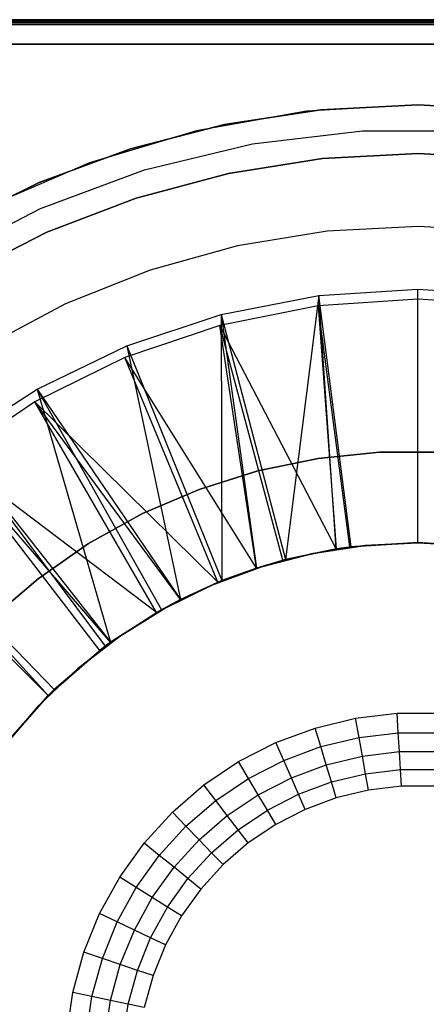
# Model space of a CAD drawing. Extents: x 0.02 to 3.4, y -1.69 to 1.69.
# Tile 5 of 11: x 1.07 to 1.72, y 0.1 to 1.69. Entities that reach past the tile are written whole.
import ezdxf

# ---------------------------------------------------------------- set-up
doc = ezdxf.new("R2010")
doc.units = 0
doc.header["$MEASUREMENT"] = 0
doc.layers.get('0').update_dxf_attribs({"color": 13, "linetype": 'CONTINUOUS'})

# ---------------------------------------------------------------- blocks, each defined once
blk = doc.blocks.new('Z_O_ENIE_PARANA_PM_STL')
at = {"color": 0}
for p, q in [((3.3949, 1.6929, 0.0418), (0.0248, 1.6929, 0.0418)), ((0.0248, 1.6929, 3.3725), (3.3949, 1.6929, 3.3725)), ((3.3949, 1.6929, 0.0418), (0.0248, 1.6929, 0.0418)), ((0.0248, 1.6929, 3.3725), (3.3949, 1.6929, 3.3725)), ((3.3949, 1.6923, 0.0388), (0.0248, 1.6923, 0.0388)), ((3.3949, 1.6923, 0.0388), (0.0248, 1.6923, 0.0388)), ((0.0248, 1.6923, 3.3755), (3.3949, 1.6923, 3.3755)), ((0.0248, 1.6923, 3.3755), (3.3949, 1.6923, 3.3755)), ((3.3949, 1.6906, 0.0362), (0.0248, 1.6906, 0.0362)), ((3.3949, 1.6906, 0.0362), (0.0248, 1.6906, 0.0362)), ((0.0248, 1.6906, 3.3781), (3.3949, 1.6906, 3.3781)), ((0.0248, 1.6906, 3.3781), (3.3949, 1.6906, 3.3781)), ((3.3949, 1.6881, 0.0345), (0.0248, 1.6881, 0.0345)), ((3.3949, 1.6881, 0.0345), (0.0248, 1.6881, 0.0345)), ((0.0248, 1.6881, 3.3798), (3.3949, 1.6881, 3.3798)), ((0.0248, 1.6881, 3.3798), (3.3949, 1.6881, 3.3798)), ((3.3949, 1.685, 3.3804), (0.0248, 1.685, 3.3804)), ((0.0248, 1.685, 0.0339), (3.3949, 1.685, 0.0339)), ((0.0248, 1.685, 0.0339), (3.3949, 1.685, 0.0339)), ((3.3949, 1.685, 3.3804), (0.0248, 1.685, 3.3804)), ((3.3634, 1.6535, 3.341), (0.0563, 1.6535, 3.341)), ((0.0563, 1.6535, 0.0733), (3.3634, 1.6535, 0.0733)), ((3.3634, 1.6535, 3.341), (0.0563, 1.6535, 3.341)), ((0.0563, 1.6535, 0.0733), (3.3634, 1.6535, 0.0733)), ((1.5525, 1.5471, 3.385), (1.3968, 1.5233, 3.385)), ((1.3968, 1.5233, 3.4244), (1.5525, 1.5471, 3.4244)), ((1.5525, 1.5471, 3.385), (1.3968, 1.5233, 3.385)), ((1.3968, 1.5233, 3.4244), (1.5525, 1.5471, 3.4244)), ((1.7098, 1.5551, 3.341), (1.5293, 1.5446, 3.341)), ((1.7098, 1.5551, 2.9473), (1.5293, 1.5446, 2.9473)), ((1.7098, 1.5551, 3.341), (1.5293, 1.5446, 3.341)), ((1.7098, 1.5551, 2.9473), (1.5293, 1.5446, 2.9473)), ((1.5525, 1.5471, 3.4244), (1.7098, 1.5551, 3.4244)), ((1.7098, 1.5551, 3.385), (1.5525, 1.5471, 3.385)), ((1.7098, 1.5551, 3.385), (1.5525, 1.5471, 3.385)), ((1.5525, 1.5471, 3.4244), (1.7098, 1.5551, 3.4244)), ((1.5525, 1.5471, 3.385), (1.5525, 1.5471, 3.4244)), ((1.5525, 1.5471, 3.385), (1.5525, 1.5471, 3.4244)), ((1.7098, 1.5551, 3.385), (1.7098, 1.5551, 3.4244)), ((1.8672, 1.5471, 3.385), (1.7098, 1.5551, 3.385)), ((1.7098, 1.5551, 3.385), (1.7098, 1.5551, 3.4244)), ((1.7098, 1.5551, 3.4244), (1.8672, 1.5471, 3.4244)), ((1.8672, 1.5471, 3.385), (1.7098, 1.5551, 3.385)), ((1.7098, 1.5551, 3.4244), (1.8672, 1.5471, 3.4244)), ((1.8904, 1.5446, 3.341), (1.7098, 1.5551, 3.341)), ((1.8904, 1.5446, 2.9473), (1.7098, 1.5551, 2.9473)), ((1.7098, 1.5551, 2.9473), (1.7098, 1.5551, 3.341)), ((1.8904, 1.5446, 3.341), (1.7098, 1.5551, 3.341)), ((1.7098, 1.5551, 2.9473), (1.7098, 1.5551, 3.341)), ((1.8904, 1.5446, 2.9473), (1.7098, 1.5551, 2.9473)), ((1.5293, 1.5446, 3.341), (1.3512, 1.5132, 3.341)), ((1.5293, 1.5446, 2.9473), (1.3512, 1.5132, 2.9473)), ((1.5293, 1.5446, 3.341), (1.3512, 1.5132, 3.341)), ((1.5293, 1.5446, 2.9473), (1.3512, 1.5132, 2.9473)), ((1.5293, 1.5446, 2.9473), (1.5293, 1.5446, 3.341)), ((1.5293, 1.5446, 2.9473), (1.5293, 1.5446, 3.341)), ((1.3968, 1.5233, 3.385), (1.2443, 1.4838, 3.385)), ((1.2443, 1.4838, 3.4244), (1.3968, 1.5233, 3.4244)), ((1.3968, 1.5233, 3.385), (1.2443, 1.4838, 3.385)), ((1.2443, 1.4838, 3.4244), (1.3968, 1.5233, 3.4244)), ((1.3968, 1.5233, 3.385), (1.3968, 1.5233, 3.4244)), ((1.3968, 1.5233, 3.385), (1.3968, 1.5233, 3.4244)), ((1.3512, 1.5132, 3.341), (1.178, 1.4613, 3.341)), ((1.3512, 1.5132, 2.9473), (1.178, 1.4613, 2.9473)), ((1.3512, 1.5132, 3.341), (1.178, 1.4613, 3.341)), ((1.3512, 1.5132, 2.9473), (1.178, 1.4613, 2.9473)), ((1.3512, 1.5132, 2.9473), (1.3512, 1.5132, 3.341)), ((1.3512, 1.5132, 2.9473), (1.3512, 1.5132, 3.341)), ((1.4417, 1.4918, 3.3804), (1.62, 1.5131, 3.3804)), ((1.4417, 1.4918, 3.3804), (1.62, 1.5131, 3.3804)), ((1.4417, 1.4918, 2.9473), (1.62, 1.5131, 2.9473)), ((1.4417, 1.4918, 2.9473), (1.62, 1.5131, 2.9473)), ((1.62, 1.5131, 3.3804), (1.7996, 1.5131, 3.3804)), ((1.62, 1.5131, 3.3804), (1.7996, 1.5131, 3.3804)), ((1.62, 1.5131, 3.3804), (1.62, 1.5131, 2.9473)), ((1.62, 1.5131, 2.9473), (1.7996, 1.5131, 2.9473)), ((1.62, 1.5131, 3.3804), (1.62, 1.5131, 2.9473)), ((1.62, 1.5131, 2.9473), (1.7996, 1.5131, 2.9473)), ((1.2443, 1.4838, 3.385), (1.0966, 1.4291, 3.385)), ((1.0966, 1.4291, 3.4244), (1.2443, 1.4838, 3.4244)), ((1.2443, 1.4838, 3.385), (1.0966, 1.4291, 3.385)), ((1.0966, 1.4291, 3.4244), (1.2443, 1.4838, 3.4244)), ((1.2443, 1.4838, 3.385), (1.2443, 1.4838, 3.4244)), ((1.2443, 1.4838, 3.385), (1.2443, 1.4838, 3.4244)), ((1.2672, 1.4497, 3.3804), (1.4417, 1.4918, 3.3804)), ((1.2672, 1.4497, 3.3804), (1.4417, 1.4918, 3.3804)), ((1.2672, 1.4497, 2.9473), (1.4417, 1.4918, 2.9473)), ((1.2672, 1.4497, 2.9473), (1.4417, 1.4918, 2.9473)), ((1.4417, 1.4918, 3.3804), (1.4417, 1.4918, 2.9473)), ((1.4417, 1.4918, 3.3804), (1.4417, 1.4918, 2.9473)), ((1.5555, 1.4683, 3.385), (1.4029, 1.4441, 3.385)), ((1.4029, 1.4441, 3.0307), (1.5555, 1.4683, 3.0307)), ((1.4029, 1.4441, 3.0307), (1.5555, 1.4683, 3.0307)), ((1.5555, 1.4683, 3.385), (1.4029, 1.4441, 3.385)), ((1.7098, 1.4764, 3.385), (1.5555, 1.4683, 3.385)), ((1.5555, 1.4683, 3.0307), (1.7098, 1.4764, 3.0307)), ((1.7098, 1.4764, 3.385), (1.5555, 1.4683, 3.385)), ((1.5555, 1.4683, 3.0307), (1.7098, 1.4764, 3.0307)), ((1.5555, 1.4683, 3.0307), (1.5555, 1.4683, 3.385)), ((1.5555, 1.4683, 3.0307), (1.5555, 1.4683, 3.385)), ((1.8642, 1.4683, 3.385), (1.7098, 1.4764, 3.385)), ((1.7098, 1.4764, 3.0307), (1.8642, 1.4683, 3.0307)), ((1.7098, 1.4764, 3.0307), (1.7098, 1.4764, 3.385)), ((1.7098, 1.4764, 3.0307), (1.8642, 1.4683, 3.0307)), ((1.7098, 1.4764, 3.0307), (1.7098, 1.4764, 3.385)), ((1.8642, 1.4683, 3.385), (1.7098, 1.4764, 3.385)), ((1.178, 1.4613, 3.341), (1.0119, 1.3897, 3.341)), ((1.178, 1.4613, 2.9473), (1.0119, 1.3897, 2.9473)), ((1.178, 1.4613, 3.341), (1.0119, 1.3897, 3.341)), ((1.178, 1.4613, 2.9473), (1.0119, 1.3897, 2.9473)), ((1.178, 1.4613, 2.9473), (1.178, 1.4613, 3.341)), ((1.178, 1.4613, 2.9473), (1.178, 1.4613, 3.341)), ((1.0988, 1.3871, 3.3804), (1.2672, 1.4497, 3.3804)), ((1.0988, 1.3871, 3.3804), (1.2672, 1.4497, 3.3804)), ((1.0988, 1.3871, 2.9473), (1.2672, 1.4497, 2.9473)), ((1.0988, 1.3871, 2.9473), (1.2672, 1.4497, 2.9473)), ((1.4029, 1.4441, 3.385), (1.2536, 1.4041, 3.385)), ((1.2536, 1.4041, 3.0307), (1.4029, 1.4441, 3.0307)), ((1.2536, 1.4041, 3.0307), (1.4029, 1.4441, 3.0307)), ((1.4029, 1.4441, 3.385), (1.2536, 1.4041, 3.385)), ((1.2672, 1.4497, 3.3804), (1.2672, 1.4497, 2.9473)), ((1.2672, 1.4497, 3.3804), (1.2672, 1.4497, 2.9473)), ((1.4029, 1.4441, 3.0307), (1.4029, 1.4441, 3.385)), ((1.4029, 1.4441, 3.0307), (1.4029, 1.4441, 3.385)), ((1.0966, 1.4291, 3.385), (0.9551, 1.3597, 3.385)), ((0.9551, 1.3597, 3.4244), (1.0966, 1.4291, 3.4244)), ((1.0966, 1.4291, 3.385), (0.9551, 1.3597, 3.385)), ((0.9551, 1.3597, 3.4244), (1.0966, 1.4291, 3.4244)), ((1.0966, 1.4291, 3.385), (1.0966, 1.4291, 3.4244)), ((1.0966, 1.4291, 3.385), (1.0966, 1.4291, 3.4244)), ((1.2536, 1.4041, 3.385), (1.1093, 1.3487, 3.385)), ((1.1093, 1.3487, 3.0307), (1.2536, 1.4041, 3.0307)), ((1.1093, 1.3487, 3.0307), (1.2536, 1.4041, 3.0307)), ((1.2536, 1.4041, 3.385), (1.1093, 1.3487, 3.385)), ((1.2536, 1.4041, 3.0307), (1.2536, 1.4041, 3.385)), ((1.2536, 1.4041, 3.0307), (1.2536, 1.4041, 3.385)), ((0.939, 1.3051, 3.3804), (1.0988, 1.3871, 3.3804)), ((0.939, 1.3051, 3.3804), (1.0988, 1.3871, 3.3804)), ((0.939, 1.3051, 2.9473), (1.0988, 1.3871, 2.9473)), ((0.939, 1.3051, 2.9473), (1.0988, 1.3871, 2.9473)), ((1.0988, 1.3871, 3.3804), (1.0988, 1.3871, 2.9473)), ((1.0988, 1.3871, 3.3804), (1.0988, 1.3871, 2.9473)), ((1.7098, 1.3583, 3.0307), (1.563, 1.3503, 3.0307)), ((1.7098, 1.3583, 3.385), (1.563, 1.3503, 3.385)), ((1.7098, 1.3583, 3.0307), (1.563, 1.3503, 3.0307)), ((1.7098, 1.3583, 3.385), (1.563, 1.3503, 3.385)), ((1.8567, 1.3503, 3.0307), (1.7098, 1.3583, 3.0307)), ((1.7098, 1.3583, 3.0307), (1.7098, 1.3583, 3.385)), ((1.8567, 1.3503, 3.385), (1.7098, 1.3583, 3.385)), ((1.7098, 1.3583, 3.0307), (1.7098, 1.3583, 3.385)), ((1.8567, 1.3503, 3.0307), (1.7098, 1.3583, 3.0307)), ((1.8567, 1.3503, 3.385), (1.7098, 1.3583, 3.385)), ((1.1093, 1.3487, 3.385), (0.9717, 1.2786, 3.385)), ((0.9717, 1.2786, 3.0307), (1.1093, 1.3487, 3.0307)), ((0.9717, 1.2786, 3.0307), (1.1093, 1.3487, 3.0307)), ((1.1093, 1.3487, 3.385), (0.9717, 1.2786, 3.385)), ((1.1093, 1.3487, 3.0307), (1.1093, 1.3487, 3.385)), ((1.1093, 1.3487, 3.0307), (1.1093, 1.3487, 3.385)), ((1.563, 1.3503, 3.0307), (1.4179, 1.3265, 3.0307)), ((1.563, 1.3503, 3.385), (1.4179, 1.3265, 3.385)), ((1.563, 1.3503, 3.0307), (1.4179, 1.3265, 3.0307)), ((1.563, 1.3503, 3.385), (1.4179, 1.3265, 3.385)), ((1.563, 1.3503, 3.385), (1.563, 1.3503, 3.0307)), ((1.563, 1.3503, 3.385), (1.563, 1.3503, 3.0307)), ((1.4179, 1.3265, 3.0307), (1.2761, 1.2872, 3.0307)), ((1.4179, 1.3265, 3.385), (1.2761, 1.2872, 3.385)), ((1.4179, 1.3265, 3.0307), (1.2761, 1.2872, 3.0307)), ((1.4179, 1.3265, 3.385), (1.2761, 1.2872, 3.385)), ((1.4179, 1.3265, 3.385), (1.4179, 1.3265, 3.0307)), ((1.4179, 1.3265, 3.385), (1.4179, 1.3265, 3.0307)), ((1.2761, 1.2872, 3.0307), (1.1395, 1.2327, 3.0307)), ((1.2761, 1.2872, 3.385), (1.1395, 1.2327, 3.385)), ((1.2761, 1.2872, 3.0307), (1.1395, 1.2327, 3.0307)), ((1.2761, 1.2872, 3.385), (1.1395, 1.2327, 3.385)), ((1.2761, 1.2872, 3.385), (1.2761, 1.2872, 3.0307)), ((1.2761, 1.2872, 3.385), (1.2761, 1.2872, 3.0307)), ((1.3911, 1.2154, 0.0733), (1.5492, 1.2461, 0.0733)), ((1.3911, 1.2154, 0.0733), (1.5492, 1.2461, 0.0733)), ((1.5492, 1.2461, 0.0733), (1.4951, 0.8188, 0.4833)), ((1.5492, 1.2461, 0.0733), (1.4951, 0.8188, 0.4833)), ((1.5492, 1.2461, 0.0733), (1.7098, 1.2565, 0.0733)), ((1.5492, 1.2461, 0.0733), (1.7098, 1.2565, 0.0733)), ((1.5774, 0.836, 0.4833), (1.5492, 1.2461, 0.0733)), ((1.6016, 0.8395, 0.4833), (1.5492, 1.2461, 0.0733)), ((1.5774, 0.836, 0.4833), (1.5492, 1.2461, 0.0733)), ((1.6016, 0.8395, 0.4833), (1.5492, 1.2461, 0.0733)), ((1.7098, 1.2565, 0.0733), (1.8705, 1.2461, 0.0733)), ((1.7098, 0.8465, 0.4833), (1.7098, 1.2565, 0.0733)), ((1.7098, 1.2565, 0.0733), (1.8705, 1.2461, 0.0733)), ((1.7098, 0.8465, 0.4833), (1.7098, 1.2565, 0.0733)), ((1.1395, 1.2327, 3.0307), (1.0096, 1.1638, 3.0307)), ((1.1395, 1.2327, 3.385), (1.0096, 1.1638, 3.385)), ((1.1395, 1.2327, 3.0307), (1.0096, 1.1638, 3.0307)), ((1.1395, 1.2327, 3.385), (1.0096, 1.1638, 3.385)), ((1.1395, 1.2327, 3.385), (1.1395, 1.2327, 3.0307)), ((1.1395, 1.2327, 3.385), (1.1395, 1.2327, 3.0307)), ((1.548, 1.2295, 0.0339), (1.3889, 1.1979, 0.0339)), ((1.548, 1.2295, 0.0339), (1.3889, 1.1979, 0.0339)), ((1.7098, 1.2402, 0.0339), (1.548, 1.2295, 0.0339)), ((1.7098, 1.2402, 0.0339), (1.548, 1.2295, 0.0339)), ((1.548, 1.2295, 0.0339), (1.5774, 0.836, 0.4276)), ((1.5994, 0.8392, 0.4276), (1.548, 1.2295, 0.0339)), ((1.5994, 0.8392, 0.4276), (1.548, 1.2295, 0.0339)), ((1.548, 1.2295, 0.0339), (1.5774, 0.836, 0.4276)), ((1.8717, 1.2295, 0.0339), (1.7098, 1.2402, 0.0339)), ((1.7098, 0.8465, 0.4276), (1.7098, 1.2402, 0.0339)), ((1.8717, 1.2295, 0.0339), (1.7098, 1.2402, 0.0339)), ((1.7098, 0.8465, 0.4276), (1.7098, 1.2402, 0.0339)), ((1.2383, 1.1646, 0.0733), (1.3911, 1.2154, 0.0733)), ((1.2383, 1.1646, 0.0733), (1.3911, 1.2154, 0.0733)), ((1.3911, 1.2154, 0.0733), (1.4951, 0.8188, 0.4833)), ((1.3911, 1.2154, 0.0733), (1.4951, 0.8188, 0.4833)), ((1.3911, 1.2154, 0.0733), (1.4483, 0.805, 0.4833)), ((1.3911, 1.2154, 0.0733), (1.4483, 0.805, 0.4833)), ((1.3911, 1.2154, 0.0733), (1.3922, 0.7846, 0.4833)), ((1.3911, 1.2154, 0.0733), (1.3922, 0.7846, 0.4833)), ((1.3889, 1.1979, 0.0339), (1.2353, 1.1458, 0.0339)), ((1.3889, 1.1979, 0.0339), (1.2353, 1.1458, 0.0339)), ((1.5774, 0.836, 0.4276), (1.3889, 1.1979, 0.0339)), ((1.4908, 0.8176, 0.4276), (1.3889, 1.1979, 0.0339)), ((1.5774, 0.836, 0.4276), (1.3889, 1.1979, 0.0339)), ((1.4908, 0.8176, 0.4276), (1.3889, 1.1979, 0.0339)), ((1.4483, 0.805, 0.4276), (1.3889, 1.1979, 0.0339)), ((1.4483, 0.805, 0.4276), (1.3889, 1.1979, 0.0339)), ((1.0933, 1.0948, 0.0733), (1.2383, 1.1646, 0.0733)), ((1.0933, 1.0948, 0.0733), (1.2383, 1.1646, 0.0733)), ((1.2383, 1.1646, 0.0733), (1.3922, 0.7846, 0.4833)), ((1.2383, 1.1646, 0.0733), (1.3922, 0.7846, 0.4833)), ((1.2383, 1.1646, 0.0733), (1.3256, 0.7542, 0.4833)), ((1.2383, 1.1646, 0.0733), (1.3256, 0.7542, 0.4833)), ((1.2353, 1.1458, 0.0339), (1.0898, 1.074, 0.0339)), ((1.2353, 1.1458, 0.0339), (1.0898, 1.074, 0.0339)), ((1.4483, 0.805, 0.4276), (1.2353, 1.1458, 0.0339)), ((1.4483, 0.805, 0.4276), (1.2353, 1.1458, 0.0339)), ((1.3859, 0.782, 0.4276), (1.2353, 1.1458, 0.0339)), ((1.3859, 0.782, 0.4276), (1.2353, 1.1458, 0.0339)), ((0.9583, 1.0069, 0.0733), (1.0933, 1.0948, 0.0733)), ((0.9583, 1.0069, 0.0733), (1.0933, 1.0948, 0.0733)), ((1.0933, 1.0948, 0.0733), (1.3256, 0.7542, 0.4833)), ((1.0933, 1.0948, 0.0733), (1.3256, 0.7542, 0.4833)), ((1.0933, 1.0948, 0.0733), (1.2945, 0.7375, 0.4833)), ((1.0933, 1.0948, 0.0733), (1.2945, 0.7375, 0.4833)), ((1.0933, 1.0948, 0.0733), (1.2123, 0.6848, 0.4833)), ((1.0933, 1.0948, 0.0733), (1.2123, 0.6848, 0.4833)), ((1.0898, 1.074, 0.0339), (0.9549, 0.9839, 0.0339)), ((1.0898, 1.074, 0.0339), (0.9549, 0.9839, 0.0339)), ((1.3859, 0.782, 0.4276), (1.0898, 1.074, 0.0339)), ((1.3256, 0.7542, 0.4276), (1.0898, 1.074, 0.0339)), ((1.3859, 0.782, 0.4276), (1.0898, 1.074, 0.0339)), ((1.3256, 0.7542, 0.4276), (1.0898, 1.074, 0.0339)), ((1.2866, 0.7331, 0.4276), (1.0898, 1.074, 0.0339)), ((1.2866, 0.7331, 0.4276), (1.0898, 1.074, 0.0339)), ((0.9583, 1.0069, 0.0733), (1.2123, 0.6848, 0.4833)), ((0.9583, 1.0069, 0.0733), (1.2123, 0.6848, 0.4833)), ((0.9583, 1.0069, 0.0733), (1.2036, 0.6784, 0.4833)), ((0.9583, 1.0069, 0.0733), (1.2036, 0.6784, 0.4833)), ((1.6475, 0.9924, 0.7041), (1.5483, 0.9824, 0.7041)), ((1.5483, 0.9824, 0.7434), (1.6475, 0.9924, 0.7434)), ((1.6475, 0.9924, 0.7041), (1.5483, 0.9824, 0.7041)), ((1.5483, 0.9824, 0.7434), (1.6475, 0.9924, 0.7434)), ((1.7472, 0.9924, 0.7041), (1.6475, 0.9924, 0.7041)), ((1.6475, 0.9924, 0.7041), (1.6475, 0.9924, 0.7434)), ((1.6475, 0.9924, 0.7434), (1.7472, 0.9924, 0.7434)), ((1.6475, 0.9924, 0.7041), (1.6475, 0.9924, 0.7434)), ((1.7472, 0.9924, 0.7041), (1.6475, 0.9924, 0.7041)), ((1.6475, 0.9924, 0.7434), (1.7472, 0.9924, 0.7434)), ((1.2866, 0.7331, 0.4276), (0.9549, 0.9839, 0.0339)), ((1.2123, 0.6848, 0.4276), (0.9549, 0.9839, 0.0339)), ((1.2866, 0.7331, 0.4276), (0.9549, 0.9839, 0.0339)), ((1.2123, 0.6848, 0.4276), (0.9549, 0.9839, 0.0339)), ((1.1946, 0.6715, 0.4276), (0.9549, 0.9839, 0.0339)), ((1.1946, 0.6715, 0.4276), (0.9549, 0.9839, 0.0339)), ((1.5483, 0.9824, 0.7041), (1.4506, 0.9623, 0.7041)), ((1.4506, 0.9623, 0.7434), (1.5483, 0.9824, 0.7434)), ((1.5483, 0.9824, 0.7041), (1.4506, 0.9623, 0.7041)), ((1.4506, 0.9623, 0.7434), (1.5483, 0.9824, 0.7434)), ((1.5483, 0.9824, 0.7041), (1.5483, 0.9824, 0.7434)), ((1.5483, 0.9824, 0.7041), (1.5483, 0.9824, 0.7434)), ((1.4506, 0.9623, 0.7041), (1.3555, 0.9324, 0.7041)), ((1.3555, 0.9324, 0.7434), (1.4506, 0.9623, 0.7434)), ((1.4506, 0.9623, 0.7041), (1.3555, 0.9324, 0.7041)), ((1.3555, 0.9324, 0.7434), (1.4506, 0.9623, 0.7434)), ((1.4506, 0.9623, 0.7041), (1.4506, 0.9623, 0.7434)), ((1.4506, 0.9623, 0.7041), (1.4506, 0.9623, 0.7434)), ((1.3555, 0.9324, 0.7041), (1.2639, 0.8931, 0.7041)), ((1.2639, 0.8931, 0.7434), (1.3555, 0.9324, 0.7434)), ((1.3555, 0.9324, 0.7041), (1.2639, 0.8931, 0.7041)), ((1.2639, 0.8931, 0.7434), (1.3555, 0.9324, 0.7434)), ((1.3555, 0.9324, 0.7041), (1.3555, 0.9324, 0.7434)), ((1.3555, 0.9324, 0.7041), (1.3555, 0.9324, 0.7434)), ((0.8357, 0.9026, 0.0733), (1.121, 0.6081, 0.4833)), ((1.1113, 0.5985, 0.4833), (0.8357, 0.9026, 0.0733)), ((1.1113, 0.5985, 0.4833), (0.8357, 0.9026, 0.0733)), ((0.8357, 0.9026, 0.0733), (1.121, 0.6081, 0.4833)), ((1.2639, 0.8931, 0.7041), (1.1767, 0.8447, 0.7041)), ((1.1767, 0.8447, 0.7434), (1.2639, 0.8931, 0.7434)), ((1.2639, 0.8931, 0.7041), (1.1767, 0.8447, 0.7041)), ((1.1767, 0.8447, 0.7434), (1.2639, 0.8931, 0.7434)), ((1.2639, 0.8931, 0.7041), (1.2639, 0.8931, 0.7434)), ((1.2639, 0.8931, 0.7041), (1.2639, 0.8931, 0.7434)), ((1.1113, 0.5985, 0.4276), (0.8329, 0.8769, 0.0339)), ((1.1113, 0.5985, 0.4276), (0.8329, 0.8769, 0.0339)), ((1.7098, 0.8465, 0.4833), (1.5994, 0.8392, 0.4276)), ((1.5994, 0.8392, 0.4276), (1.7098, 0.8465, 0.4276)), ((1.7098, 0.8465, 0.4833), (1.5994, 0.8392, 0.4276)), ((1.5994, 0.8392, 0.4276), (1.7098, 0.8465, 0.4276)), ((1.7098, 0.8465, 0.4833), (1.6016, 0.8395, 0.4833)), ((1.7098, 0.8465, 0.4833), (1.6016, 0.8395, 0.4833)), ((1.6243, 0.8415, 0.5081), (1.7098, 0.8459, 0.5081)), ((1.7098, 0.8459, 0.4884), (1.6243, 0.8415, 0.4884)), ((1.6243, 0.8415, 0.5081), (1.7098, 0.8459, 0.5081)), ((1.7098, 0.8459, 0.4884), (1.6243, 0.8415, 0.4884)), ((1.8181, 0.8395, 0.4833), (1.7098, 0.8465, 0.4276)), ((1.7098, 0.8465, 0.4276), (1.8203, 0.8392, 0.4276)), ((1.8181, 0.8395, 0.4833), (1.7098, 0.8465, 0.4276)), ((1.8181, 0.8395, 0.4833), (1.7098, 0.8465, 0.4833)), ((1.7098, 0.8465, 0.4833), (1.7098, 0.8465, 0.4276)), ((1.7098, 0.8465, 0.4833), (1.7098, 0.8465, 0.4276)), ((1.7098, 0.8465, 0.4276), (1.8203, 0.8392, 0.4276)), ((1.8181, 0.8395, 0.4833), (1.7098, 0.8465, 0.4833)), ((1.7954, 0.8415, 0.4884), (1.7098, 0.8459, 0.4884)), ((1.7098, 0.8459, 0.5081), (1.7098, 0.8459, 0.4884)), ((1.7098, 0.8459, 0.5081), (1.7954, 0.8415, 0.5081)), ((1.7098, 0.8459, 0.5081), (1.7098, 0.8459, 0.4884)), ((1.7098, 0.8459, 0.5081), (1.7954, 0.8415, 0.5081)), ((1.7954, 0.8415, 0.4884), (1.7098, 0.8459, 0.4884)), ((1.1767, 0.8447, 0.7041), (1.0949, 0.7878, 0.7041)), ((1.0949, 0.7878, 0.7434), (1.1767, 0.8447, 0.7434)), ((1.1767, 0.8447, 0.7041), (1.0949, 0.7878, 0.7041)), ((1.0949, 0.7878, 0.7434), (1.1767, 0.8447, 0.7434)), ((1.1767, 0.8447, 0.7041), (1.1767, 0.8447, 0.7434)), ((1.1767, 0.8447, 0.7041), (1.1767, 0.8447, 0.7434)), ((1.5774, 0.836, 0.4833), (1.4908, 0.8176, 0.4276)), ((1.4908, 0.8176, 0.4276), (1.5774, 0.836, 0.4276)), ((1.5774, 0.836, 0.4833), (1.4908, 0.8176, 0.4276)), ((1.4908, 0.8176, 0.4276), (1.5774, 0.836, 0.4276)), ((1.5774, 0.836, 0.4833), (1.4951, 0.8188, 0.4833)), ((1.5774, 0.836, 0.4833), (1.4951, 0.8188, 0.4833)), ((1.5396, 0.8286, 0.5081), (1.6243, 0.8415, 0.5081)), ((1.6243, 0.8415, 0.4884), (1.5396, 0.8286, 0.4884)), ((1.5396, 0.8286, 0.5081), (1.6243, 0.8415, 0.5081)), ((1.6243, 0.8415, 0.4884), (1.5396, 0.8286, 0.4884)), ((1.6016, 0.8395, 0.4833), (1.5774, 0.836, 0.4276)), ((1.6016, 0.8395, 0.4833), (1.5774, 0.836, 0.4276)), ((1.6016, 0.8395, 0.4833), (1.5774, 0.836, 0.4833)), ((1.6016, 0.8395, 0.4833), (1.5774, 0.836, 0.4833)), ((1.5774, 0.836, 0.4276), (1.5994, 0.8392, 0.4276)), ((1.5774, 0.836, 0.4276), (1.5994, 0.8392, 0.4276)), ((1.5774, 0.836, 0.4833), (1.5774, 0.836, 0.4276)), ((1.5774, 0.836, 0.4833), (1.5774, 0.836, 0.4276)), ((1.6016, 0.8395, 0.4833), (1.5994, 0.8392, 0.4276)), ((1.6016, 0.8395, 0.4833), (1.5994, 0.8392, 0.4276)), ((1.6243, 0.8415, 0.5081), (1.6243, 0.8415, 0.4884)), ((1.6243, 0.8415, 0.5081), (1.6243, 0.8415, 0.4884)), ((1.4951, 0.8188, 0.4833), (1.4483, 0.805, 0.4276)), ((1.4951, 0.8188, 0.4833), (1.4483, 0.805, 0.4276)), ((1.4951, 0.8188, 0.4833), (1.4483, 0.805, 0.4833)), ((1.4951, 0.8188, 0.4833), (1.4483, 0.805, 0.4833)), ((1.4483, 0.805, 0.4276), (1.4908, 0.8176, 0.4276)), ((1.4483, 0.805, 0.4276), (1.4908, 0.8176, 0.4276)), ((1.4566, 0.8071, 0.5081), (1.5396, 0.8286, 0.5081)), ((1.5396, 0.8286, 0.4884), (1.4566, 0.8071, 0.4884)), ((1.4566, 0.8071, 0.5081), (1.5396, 0.8286, 0.5081)), ((1.5396, 0.8286, 0.4884), (1.4566, 0.8071, 0.4884)), ((1.4951, 0.8188, 0.4833), (1.4908, 0.8176, 0.4276)), ((1.4951, 0.8188, 0.4833), (1.4908, 0.8176, 0.4276)), ((1.5396, 0.8286, 0.5081), (1.5396, 0.8286, 0.4884)), ((1.5396, 0.8286, 0.5081), (1.5396, 0.8286, 0.4884)), ((1.3763, 0.7773, 0.5081), (1.4566, 0.8071, 0.5081)), ((1.4566, 0.8071, 0.4884), (1.3763, 0.7773, 0.4884)), ((1.3763, 0.7773, 0.5081), (1.4566, 0.8071, 0.5081)), ((1.4566, 0.8071, 0.4884), (1.3763, 0.7773, 0.4884)), ((1.4483, 0.805, 0.4833), (1.3859, 0.782, 0.4276)), ((1.3859, 0.782, 0.4276), (1.4483, 0.805, 0.4276)), ((1.4483, 0.805, 0.4833), (1.3859, 0.782, 0.4276)), ((1.3859, 0.782, 0.4276), (1.4483, 0.805, 0.4276)), ((1.4483, 0.805, 0.4833), (1.3922, 0.7846, 0.4833)), ((1.4483, 0.805, 0.4833), (1.3922, 0.7846, 0.4833)), ((1.4483, 0.805, 0.4833), (1.4483, 0.805, 0.4276)), ((1.4483, 0.805, 0.4833), (1.4483, 0.805, 0.4276)), ((1.4566, 0.8071, 0.5081), (1.4566, 0.8071, 0.4884)), ((1.4566, 0.8071, 0.5081), (1.4566, 0.8071, 0.4884)), ((1.0949, 0.7878, 0.7041), (1.0192, 0.7228, 0.7041)), ((1.0192, 0.7228, 0.7434), (1.0949, 0.7878, 0.7434)), ((1.0949, 0.7878, 0.7041), (1.0192, 0.7228, 0.7041)), ((1.0192, 0.7228, 0.7434), (1.0949, 0.7878, 0.7434)), ((1.0949, 0.7878, 0.7041), (1.0949, 0.7878, 0.7434)), ((1.0949, 0.7878, 0.7041), (1.0949, 0.7878, 0.7434)), ((1.3922, 0.7846, 0.4833), (1.3256, 0.7542, 0.4276)), ((1.3922, 0.7846, 0.4833), (1.3256, 0.7542, 0.4276)), ((1.3922, 0.7846, 0.4833), (1.3256, 0.7542, 0.4833)), ((1.3922, 0.7846, 0.4833), (1.3256, 0.7542, 0.4833)), ((1.3256, 0.7542, 0.4276), (1.3859, 0.782, 0.4276)), ((1.3256, 0.7542, 0.4276), (1.3859, 0.782, 0.4276)), ((1.3922, 0.7846, 0.4833), (1.3859, 0.782, 0.4276)), ((1.3922, 0.7846, 0.4833), (1.3859, 0.782, 0.4276)), ((1.2993, 0.7396, 0.5081), (1.3763, 0.7773, 0.5081)), ((1.3763, 0.7773, 0.4884), (1.2993, 0.7396, 0.4884)), ((1.2993, 0.7396, 0.5081), (1.3763, 0.7773, 0.5081)), ((1.3763, 0.7773, 0.4884), (1.2993, 0.7396, 0.4884)), ((1.3763, 0.7773, 0.5081), (1.3763, 0.7773, 0.4884)), ((1.3763, 0.7773, 0.5081), (1.3763, 0.7773, 0.4884)), ((1.3256, 0.7542, 0.4833), (1.2866, 0.7331, 0.4276)), ((1.2866, 0.7331, 0.4276), (1.3256, 0.7542, 0.4276)), ((1.3256, 0.7542, 0.4833), (1.2866, 0.7331, 0.4276)), ((1.2866, 0.7331, 0.4276), (1.3256, 0.7542, 0.4276)), ((1.3256, 0.7542, 0.4833), (1.2945, 0.7375, 0.4833)), ((1.3256, 0.7542, 0.4833), (1.2945, 0.7375, 0.4833)), ((1.3256, 0.7542, 0.4833), (1.3256, 0.7542, 0.4276)), ((1.3256, 0.7542, 0.4833), (1.3256, 0.7542, 0.4276)), ((1.2945, 0.7375, 0.4833), (1.2123, 0.6848, 0.4276)), ((1.2945, 0.7375, 0.4833), (1.2123, 0.6848, 0.4276)), ((1.2945, 0.7375, 0.4833), (1.2123, 0.6848, 0.4833)), ((1.2945, 0.7375, 0.4833), (1.2123, 0.6848, 0.4833)), ((1.2266, 0.6943, 0.5081), (1.2993, 0.7396, 0.5081)), ((1.2993, 0.7396, 0.4884), (1.2266, 0.6943, 0.4884)), ((1.2266, 0.6943, 0.5081), (1.2993, 0.7396, 0.5081)), ((1.2993, 0.7396, 0.4884), (1.2266, 0.6943, 0.4884)), ((1.2945, 0.7375, 0.4833), (1.2866, 0.7331, 0.4276)), ((1.2945, 0.7375, 0.4833), (1.2866, 0.7331, 0.4276)), ((1.2993, 0.7396, 0.5081), (1.2993, 0.7396, 0.4884)), ((1.2993, 0.7396, 0.5081), (1.2993, 0.7396, 0.4884)), ((1.2123, 0.6848, 0.4276), (1.2866, 0.7331, 0.4276)), ((1.2123, 0.6848, 0.4276), (1.2866, 0.7331, 0.4276)), ((1.1589, 0.6418, 0.5081), (1.2266, 0.6943, 0.5081)), ((1.2266, 0.6943, 0.4884), (1.1589, 0.6418, 0.4884)), ((1.1589, 0.6418, 0.5081), (1.2266, 0.6943, 0.5081)), ((1.2266, 0.6943, 0.4884), (1.1589, 0.6418, 0.4884)), ((1.2266, 0.6943, 0.5081), (1.2266, 0.6943, 0.4884)), ((1.2266, 0.6943, 0.5081), (1.2266, 0.6943, 0.4884)), ((1.1113, 0.5985, 0.4276), (1.1946, 0.6715, 0.4276)), ((1.1113, 0.5985, 0.4276), (1.1946, 0.6715, 0.4276)), ((1.2036, 0.6784, 0.4833), (1.121, 0.6081, 0.4833)), ((1.2036, 0.6784, 0.4833), (1.121, 0.6081, 0.4833)), ((1.121, 0.6081, 0.4833), (1.1946, 0.6715, 0.4276)), ((1.121, 0.6081, 0.4833), (1.1946, 0.6715, 0.4276)), ((1.1946, 0.6715, 0.4276), (1.2123, 0.6848, 0.4276)), ((1.1946, 0.6715, 0.4276), (1.2123, 0.6848, 0.4276)), ((1.2036, 0.6784, 0.4833), (1.1946, 0.6715, 0.4276)), ((1.2036, 0.6784, 0.4833), (1.1946, 0.6715, 0.4276)), ((1.2123, 0.6848, 0.4276), (1.2036, 0.6784, 0.4833)), ((1.2123, 0.6848, 0.4833), (1.2036, 0.6784, 0.4833)), ((1.2123, 0.6848, 0.4276), (1.2036, 0.6784, 0.4833)), ((1.2123, 0.6848, 0.4833), (1.2036, 0.6784, 0.4833)), ((1.2123, 0.6848, 0.4833), (1.2123, 0.6848, 0.4276)), ((1.2123, 0.6848, 0.4833), (1.2123, 0.6848, 0.4276)), ((1.0968, 0.5828, 0.5081), (1.1589, 0.6418, 0.5081)), ((1.1589, 0.6418, 0.4884), (1.0968, 0.5828, 0.4884)), ((1.0968, 0.5828, 0.5081), (1.1589, 0.6418, 0.5081)), ((1.1589, 0.6418, 0.4884), (1.0968, 0.5828, 0.4884)), ((1.1589, 0.6418, 0.5081), (1.1589, 0.6418, 0.4884)), ((1.1589, 0.6418, 0.5081), (1.1589, 0.6418, 0.4884)), ((1.121, 0.6081, 0.4833), (1.1113, 0.5985, 0.4276)), ((1.121, 0.6081, 0.4833), (1.1113, 0.5985, 0.4276)), ((1.121, 0.6081, 0.4833), (1.1113, 0.5985, 0.4833)), ((1.121, 0.6081, 0.4833), (1.1113, 0.5985, 0.4833)), ((1.1113, 0.5985, 0.4833), (1.0383, 0.5153, 0.4276)), ((1.0383, 0.5153, 0.4276), (1.1113, 0.5985, 0.4276)), ((1.1113, 0.5985, 0.4833), (1.0383, 0.5153, 0.4276)), ((1.0383, 0.5153, 0.4276), (1.1113, 0.5985, 0.4276)), ((1.1113, 0.5985, 0.4833), (1.0481, 0.5278, 0.4833)), ((1.1113, 0.5985, 0.4833), (1.0481, 0.5278, 0.4833)), ((1.1113, 0.5985, 0.4833), (1.1113, 0.5985, 0.4276)), ((1.1113, 0.5985, 0.4833), (1.1113, 0.5985, 0.4276)), ((1.0409, 0.5178, 0.5081), (1.0968, 0.5828, 0.5081)), ((1.0968, 0.5828, 0.4884), (1.0409, 0.5178, 0.4884)), ((1.0409, 0.5178, 0.5081), (1.0968, 0.5828, 0.5081)), ((1.0968, 0.5828, 0.4884), (1.0409, 0.5178, 0.4884)), ((1.0968, 0.5828, 0.5081), (1.0968, 0.5828, 0.4884)), ((1.0968, 0.5828, 0.5081), (1.0968, 0.5828, 0.4884)), ((1.5431, 0.546, 3.4244), (1.6089, 0.5619, 3.4244)), ((1.5431, 0.546, 3.4244), (1.6089, 0.5619, 3.4244)), ((1.6089, 0.5619, 3.4244), (1.676, 0.5699, 3.4244)), ((1.6089, 0.5619, 3.4244), (1.676, 0.5699, 3.4244)), ((1.6144, 0.5308, 3.4219), (1.6089, 0.5619, 3.4244)), ((1.6144, 0.5308, 3.4219), (1.6089, 0.5619, 3.4244)), ((1.676, 0.5699, 3.4244), (1.7437, 0.5699, 3.4244)), ((1.6779, 0.5384, 3.4219), (1.676, 0.5699, 3.4244)), ((1.676, 0.5699, 3.4244), (1.7437, 0.5699, 3.4244)), ((1.6779, 0.5384, 3.4219), (1.676, 0.5699, 3.4244)), ((1.4797, 0.5224, 3.4244), (1.5431, 0.546, 3.4244)), ((1.4797, 0.5224, 3.4244), (1.5431, 0.546, 3.4244)), ((1.5523, 0.5158, 3.4219), (1.5431, 0.546, 3.4244)), ((1.5523, 0.5158, 3.4219), (1.5431, 0.546, 3.4244)), ((1.5523, 0.5158, 3.4219), (1.6144, 0.5308, 3.4219)), ((1.5523, 0.5158, 3.4219), (1.6144, 0.5308, 3.4219)), ((1.6144, 0.5308, 3.4219), (1.6779, 0.5384, 3.4219)), ((1.6144, 0.5308, 3.4219), (1.6779, 0.5384, 3.4219)), ((1.6199, 0.5006, 3.4143), (1.6144, 0.5308, 3.4219)), ((1.6199, 0.5006, 3.4143), (1.6144, 0.5308, 3.4219)), ((1.6779, 0.5384, 3.4219), (1.7418, 0.5384, 3.4219)), ((1.6797, 0.5077, 3.4143), (1.6779, 0.5384, 3.4219)), ((1.6779, 0.5384, 3.4219), (1.7418, 0.5384, 3.4219)), ((1.6797, 0.5077, 3.4143), (1.6779, 0.5384, 3.4219)), ((1.4195, 0.4915, 3.4244), (1.4797, 0.5224, 3.4244)), ((1.4195, 0.4915, 3.4244), (1.4797, 0.5224, 3.4244)), ((1.4924, 0.4936, 3.4219), (1.4797, 0.5224, 3.4244)), ((1.4924, 0.4936, 3.4219), (1.4797, 0.5224, 3.4244)), ((1.4924, 0.4936, 3.4219), (1.5523, 0.5158, 3.4219)), ((1.4924, 0.4936, 3.4219), (1.5523, 0.5158, 3.4219)), ((1.5613, 0.4864, 3.4143), (1.5523, 0.5158, 3.4219)), ((1.5613, 0.4864, 3.4143), (1.5523, 0.5158, 3.4219)), ((1.5613, 0.4864, 3.4143), (1.6199, 0.5006, 3.4143)), ((1.5613, 0.4864, 3.4143), (1.6199, 0.5006, 3.4143)), ((1.6199, 0.5006, 3.4143), (1.6797, 0.5077, 3.4143)), ((1.6199, 0.5006, 3.4143), (1.6797, 0.5077, 3.4143)), ((1.625, 0.4719, 3.4019), (1.6199, 0.5006, 3.4143)), ((1.625, 0.4719, 3.4019), (1.6199, 0.5006, 3.4143)), ((1.6797, 0.5077, 3.4143), (1.74, 0.5077, 3.4143)), ((1.6814, 0.4787, 3.4019), (1.6797, 0.5077, 3.4143)), ((1.6797, 0.5077, 3.4143), (1.74, 0.5077, 3.4143)), ((1.6814, 0.4787, 3.4019), (1.6797, 0.5077, 3.4143)), ((1.3634, 0.4538, 3.4244), (1.4195, 0.4915, 3.4244)), ((1.3634, 0.4538, 3.4244), (1.4195, 0.4915, 3.4244)), ((1.4356, 0.4644, 3.4219), (1.4195, 0.4915, 3.4244)), ((1.4356, 0.4644, 3.4219), (1.4195, 0.4915, 3.4244)), ((1.4356, 0.4644, 3.4219), (1.4924, 0.4936, 3.4219)), ((1.4356, 0.4644, 3.4219), (1.4924, 0.4936, 3.4219)), ((1.5048, 0.4655, 3.4143), (1.4924, 0.4936, 3.4219)), ((1.5048, 0.4655, 3.4143), (1.4924, 0.4936, 3.4219)), ((1.5048, 0.4655, 3.4143), (1.5613, 0.4864, 3.4143)), ((1.5048, 0.4655, 3.4143), (1.5613, 0.4864, 3.4143)), ((1.5698, 0.4586, 3.4019), (1.5613, 0.4864, 3.4143)), ((1.5698, 0.4586, 3.4019), (1.5613, 0.4864, 3.4143)), ((1.625, 0.4719, 3.4019), (1.6814, 0.4787, 3.4019)), ((1.625, 0.4719, 3.4019), (1.6814, 0.4787, 3.4019)), ((1.6814, 0.4787, 3.4019), (1.7382, 0.4787, 3.4019)), ((1.683, 0.452, 3.385), (1.6814, 0.4787, 3.4019)), ((1.6814, 0.4787, 3.4019), (1.7382, 0.4787, 3.4019)), ((1.683, 0.452, 3.385), (1.6814, 0.4787, 3.4019)), ((1.3826, 0.4287, 3.4219), (1.4356, 0.4644, 3.4219)), ((1.3826, 0.4287, 3.4219), (1.4356, 0.4644, 3.4219)), ((1.4512, 0.4379, 3.4143), (1.4356, 0.4644, 3.4219)), ((1.4512, 0.4379, 3.4143), (1.4356, 0.4644, 3.4219)), ((1.4512, 0.4379, 3.4143), (1.5048, 0.4655, 3.4143)), ((1.4512, 0.4379, 3.4143), (1.5048, 0.4655, 3.4143)), ((1.5165, 0.4388, 3.4019), (1.5048, 0.4655, 3.4143)), ((1.5165, 0.4388, 3.4019), (1.5048, 0.4655, 3.4143)), ((1.5698, 0.4586, 3.4019), (1.625, 0.4719, 3.4019)), ((1.5698, 0.4586, 3.4019), (1.625, 0.4719, 3.4019)), ((1.6298, 0.4456, 3.385), (1.625, 0.4719, 3.4019)), ((1.6298, 0.4456, 3.385), (1.625, 0.4719, 3.4019)), ((1.3122, 0.4096, 3.4244), (1.3634, 0.4538, 3.4244)), ((1.3122, 0.4096, 3.4244), (1.3634, 0.4538, 3.4244)), ((1.3826, 0.4287, 3.4219), (1.3634, 0.4538, 3.4244)), ((1.3826, 0.4287, 3.4219), (1.3634, 0.4538, 3.4244)), ((1.5165, 0.4388, 3.4019), (1.5698, 0.4586, 3.4019)), ((1.5165, 0.4388, 3.4019), (1.5698, 0.4586, 3.4019)), ((1.5776, 0.433, 3.385), (1.5698, 0.4586, 3.4019)), ((1.5776, 0.433, 3.385), (1.5698, 0.4586, 3.4019)), ((1.683, 0.452, 3.385), (1.6298, 0.4456, 3.385)), ((1.683, 0.452, 3.385), (1.6298, 0.4456, 3.385)), ((1.7367, 0.452, 3.385), (1.683, 0.452, 3.385)), ((1.7367, 0.452, 3.385), (1.683, 0.452, 3.385)), ((1.4012, 0.4043, 3.4143), (1.4512, 0.4379, 3.4143)), ((1.4012, 0.4043, 3.4143), (1.4512, 0.4379, 3.4143)), ((1.466, 0.4129, 3.4019), (1.4512, 0.4379, 3.4143)), ((1.466, 0.4129, 3.4019), (1.4512, 0.4379, 3.4143)), ((1.466, 0.4129, 3.4019), (1.5165, 0.4388, 3.4019)), ((1.466, 0.4129, 3.4019), (1.5165, 0.4388, 3.4019)), ((1.5273, 0.4143, 3.385), (1.5165, 0.4388, 3.4019)), ((1.5273, 0.4143, 3.385), (1.5165, 0.4388, 3.4019)), ((1.5776, 0.433, 3.385), (1.5273, 0.4143, 3.385)), ((1.5776, 0.433, 3.385), (1.5273, 0.4143, 3.385)), ((1.6298, 0.4456, 3.385), (1.5776, 0.433, 3.385)), ((1.6298, 0.4456, 3.385), (1.5776, 0.433, 3.385)), ((1.3342, 0.387, 3.4219), (1.3826, 0.4287, 3.4219)), ((1.3342, 0.387, 3.4219), (1.3826, 0.4287, 3.4219)), ((1.4012, 0.4043, 3.4143), (1.3826, 0.4287, 3.4219)), ((1.4012, 0.4043, 3.4143), (1.3826, 0.4287, 3.4219)), ((1.2666, 0.3597, 3.4244), (1.3122, 0.4096, 3.4244)), ((1.2666, 0.3597, 3.4244), (1.3122, 0.4096, 3.4244)), ((1.3342, 0.387, 3.4219), (1.3122, 0.4096, 3.4244)), ((1.3342, 0.387, 3.4219), (1.3122, 0.4096, 3.4244)), ((1.3556, 0.3649, 3.4143), (1.4012, 0.4043, 3.4143)), ((1.3556, 0.3649, 3.4143), (1.4012, 0.4043, 3.4143)), ((1.4189, 0.3811, 3.4019), (1.4012, 0.4043, 3.4143)), ((1.4189, 0.3811, 3.4019), (1.4012, 0.4043, 3.4143)), ((1.4189, 0.3811, 3.4019), (1.466, 0.4129, 3.4019)), ((1.4189, 0.3811, 3.4019), (1.466, 0.4129, 3.4019)), ((1.4796, 0.3898, 3.385), (1.466, 0.4129, 3.4019)), ((1.4796, 0.3898, 3.385), (1.466, 0.4129, 3.4019)), ((1.5273, 0.4143, 3.385), (1.4796, 0.3898, 3.385)), ((1.5273, 0.4143, 3.385), (1.4796, 0.3898, 3.385)), ((1.291, 0.3398, 3.4219), (1.3342, 0.387, 3.4219)), ((1.291, 0.3398, 3.4219), (1.3342, 0.387, 3.4219)), ((1.3556, 0.3649, 3.4143), (1.3342, 0.387, 3.4219)), ((1.3556, 0.3649, 3.4143), (1.3342, 0.387, 3.4219)), ((1.4796, 0.3898, 3.385), (1.4351, 0.3599, 3.385)), ((1.4796, 0.3898, 3.385), (1.4351, 0.3599, 3.385)), ((1.3758, 0.344, 3.4019), (1.4189, 0.3811, 3.4019)), ((1.3758, 0.344, 3.4019), (1.4189, 0.3811, 3.4019)), ((1.4351, 0.3599, 3.385), (1.4189, 0.3811, 3.4019)), ((1.4351, 0.3599, 3.385), (1.4189, 0.3811, 3.4019)), ((1.2271, 0.3047, 3.4244), (1.2666, 0.3597, 3.4244)), ((1.2271, 0.3047, 3.4244), (1.2666, 0.3597, 3.4244)), ((1.291, 0.3398, 3.4219), (1.2666, 0.3597, 3.4244)), ((1.291, 0.3398, 3.4219), (1.2666, 0.3597, 3.4244)), ((1.3149, 0.3205, 3.4143), (1.3556, 0.3649, 3.4143)), ((1.3149, 0.3205, 3.4143), (1.3556, 0.3649, 3.4143)), ((1.3758, 0.344, 3.4019), (1.3556, 0.3649, 3.4143)), ((1.3758, 0.344, 3.4019), (1.3556, 0.3649, 3.4143)), ((1.4351, 0.3599, 3.385), (1.3945, 0.3249, 3.385)), ((1.4351, 0.3599, 3.385), (1.3945, 0.3249, 3.385)), ((1.2538, 0.2879, 3.4219), (1.291, 0.3398, 3.4219)), ((1.2538, 0.2879, 3.4219), (1.291, 0.3398, 3.4219)), ((1.3149, 0.3205, 3.4143), (1.291, 0.3398, 3.4219)), ((1.3149, 0.3205, 3.4143), (1.291, 0.3398, 3.4219)), ((1.3375, 0.3021, 3.4019), (1.3758, 0.344, 3.4019)), ((1.3375, 0.3021, 3.4019), (1.3758, 0.344, 3.4019)), ((1.3945, 0.3249, 3.385), (1.3758, 0.344, 3.4019)), ((1.3945, 0.3249, 3.385), (1.3758, 0.344, 3.4019)), ((1.2798, 0.2715, 3.4143), (1.3149, 0.3205, 3.4143)), ((1.2798, 0.2715, 3.4143), (1.3149, 0.3205, 3.4143)), ((1.3375, 0.3021, 3.4019), (1.3149, 0.3205, 3.4143)), ((1.3375, 0.3021, 3.4019), (1.3149, 0.3205, 3.4143)), ((1.3945, 0.3249, 3.385), (1.3583, 0.2853, 3.385)), ((1.3945, 0.3249, 3.385), (1.3583, 0.2853, 3.385)), ((1.1945, 0.2455, 3.4244), (1.2271, 0.3047, 3.4244)), ((1.1945, 0.2455, 3.4244), (1.2271, 0.3047, 3.4244)), ((1.2538, 0.2879, 3.4219), (1.2271, 0.3047, 3.4244)), ((1.2538, 0.2879, 3.4219), (1.2271, 0.3047, 3.4244)), ((1.2229, 0.2319, 3.4219), (1.2538, 0.2879, 3.4219)), ((1.2229, 0.2319, 3.4219), (1.2538, 0.2879, 3.4219)), ((1.2798, 0.2715, 3.4143), (1.2538, 0.2879, 3.4219)), ((1.2798, 0.2715, 3.4143), (1.2538, 0.2879, 3.4219)), ((1.3044, 0.256, 3.4019), (1.3375, 0.3021, 3.4019)), ((1.3044, 0.256, 3.4019), (1.3375, 0.3021, 3.4019)), ((1.3583, 0.2853, 3.385), (1.3375, 0.3021, 3.4019)), ((1.3583, 0.2853, 3.385), (1.3375, 0.3021, 3.4019)), ((1.2507, 0.2187, 3.4143), (1.2798, 0.2715, 3.4143)), ((1.2507, 0.2187, 3.4143), (1.2798, 0.2715, 3.4143)), ((1.3044, 0.256, 3.4019), (1.2798, 0.2715, 3.4143)), ((1.3044, 0.256, 3.4019), (1.2798, 0.2715, 3.4143)), ((1.3583, 0.2853, 3.385), (1.327, 0.2417, 3.385)), ((1.3583, 0.2853, 3.385), (1.327, 0.2417, 3.385)), ((1.2769, 0.2062, 3.4019), (1.3044, 0.256, 3.4019)), ((1.2769, 0.2062, 3.4019), (1.3044, 0.256, 3.4019)), ((1.327, 0.2417, 3.385), (1.3044, 0.256, 3.4019)), ((1.327, 0.2417, 3.385), (1.3044, 0.256, 3.4019)), ((1.169, 0.1828, 3.4244), (1.1945, 0.2455, 3.4244)), ((1.169, 0.1828, 3.4244), (1.1945, 0.2455, 3.4244)), ((1.2229, 0.2319, 3.4219), (1.1945, 0.2455, 3.4244)), ((1.2229, 0.2319, 3.4219), (1.1945, 0.2455, 3.4244)), ((1.327, 0.2417, 3.385), (1.3011, 0.1947, 3.385)), ((1.327, 0.2417, 3.385), (1.3011, 0.1947, 3.385)), ((1.1989, 0.1727, 3.4219), (1.2229, 0.2319, 3.4219)), ((1.1989, 0.1727, 3.4219), (1.2229, 0.2319, 3.4219)), ((1.2507, 0.2187, 3.4143), (1.2229, 0.2319, 3.4219)), ((1.2507, 0.2187, 3.4143), (1.2229, 0.2319, 3.4219)), ((1.228, 0.1629, 3.4143), (1.2507, 0.2187, 3.4143)), ((1.228, 0.1629, 3.4143), (1.2507, 0.2187, 3.4143)), ((1.2769, 0.2062, 3.4019), (1.2507, 0.2187, 3.4143)), ((1.2769, 0.2062, 3.4019), (1.2507, 0.2187, 3.4143)), ((1.2556, 0.1536, 3.4019), (1.2769, 0.2062, 3.4019)), ((1.2556, 0.1536, 3.4019), (1.2769, 0.2062, 3.4019)), ((1.3011, 0.1947, 3.385), (1.2769, 0.2062, 3.4019)), ((1.3011, 0.1947, 3.385), (1.2769, 0.2062, 3.4019)), ((1.3011, 0.1947, 3.385), (1.2809, 0.145, 3.385)), ((1.3011, 0.1947, 3.385), (1.2809, 0.145, 3.385)), ((1.1512, 0.1176, 3.4244), (1.169, 0.1828, 3.4244)), ((1.1512, 0.1176, 3.4244), (1.169, 0.1828, 3.4244)), ((1.1989, 0.1727, 3.4219), (1.169, 0.1828, 3.4244)), ((1.1989, 0.1727, 3.4219), (1.169, 0.1828, 3.4244)), ((1.1821, 0.1111, 3.4219), (1.1989, 0.1727, 3.4219)), ((1.1821, 0.1111, 3.4219), (1.1989, 0.1727, 3.4219)), ((1.228, 0.1629, 3.4143), (1.1989, 0.1727, 3.4219)), ((1.228, 0.1629, 3.4143), (1.1989, 0.1727, 3.4219)), ((1.2121, 0.1048, 3.4143), (1.228, 0.1629, 3.4143)), ((1.2121, 0.1048, 3.4143), (1.228, 0.1629, 3.4143)), ((1.2556, 0.1536, 3.4019), (1.228, 0.1629, 3.4143)), ((1.2556, 0.1536, 3.4019), (1.228, 0.1629, 3.4143)), ((1.2406, 0.0988, 3.4019), (1.2556, 0.1536, 3.4019)), ((1.2406, 0.0988, 3.4019), (1.2556, 0.1536, 3.4019)), ((1.2809, 0.145, 3.385), (1.2556, 0.1536, 3.4019)), ((1.2809, 0.145, 3.385), (1.2556, 0.1536, 3.4019)), ((1.2809, 0.145, 3.385), (1.2668, 0.0933, 3.385)), ((1.2809, 0.145, 3.385), (1.2668, 0.0933, 3.385)), ((1.1412, 0.0507, 3.4244), (1.1512, 0.1176, 3.4244)), ((1.1412, 0.0507, 3.4244), (1.1512, 0.1176, 3.4244)), ((1.1821, 0.1111, 3.4219), (1.1512, 0.1176, 3.4244)), ((1.1821, 0.1111, 3.4219), (1.1512, 0.1176, 3.4244)), ((1.1726, 0.0479, 3.4219), (1.1821, 0.1111, 3.4219)), ((1.1726, 0.0479, 3.4219), (1.1821, 0.1111, 3.4219)), ((1.2121, 0.1048, 3.4143), (1.1821, 0.1111, 3.4219)), ((1.2121, 0.1048, 3.4143), (1.1821, 0.1111, 3.4219)), ((1.2032, 0.0452, 3.4143), (1.2121, 0.1048, 3.4143)), ((1.2032, 0.0452, 3.4143), (1.2121, 0.1048, 3.4143)), ((1.2406, 0.0988, 3.4019), (1.2121, 0.1048, 3.4143)), ((1.2406, 0.0988, 3.4019), (1.2121, 0.1048, 3.4143)), ((1.2322, 0.0426, 3.4019), (1.2406, 0.0988, 3.4019)), ((1.2322, 0.0426, 3.4019), (1.2406, 0.0988, 3.4019)), ((1.2668, 0.0933, 3.385), (1.2406, 0.0988, 3.4019)), ((1.2668, 0.0933, 3.385), (1.2406, 0.0988, 3.4019))]:
    blk.add_line(p, q, dxfattribs=at)

msp = doc.modelspace()

# ---------------------------------------------------------------- block references
at = {"color": 0}
msp.add_blockref('Z_O_ENIE_PARANA_PM_STL', (0, 0), dxfattribs=at)

doc.saveas('drawing.dxf')
